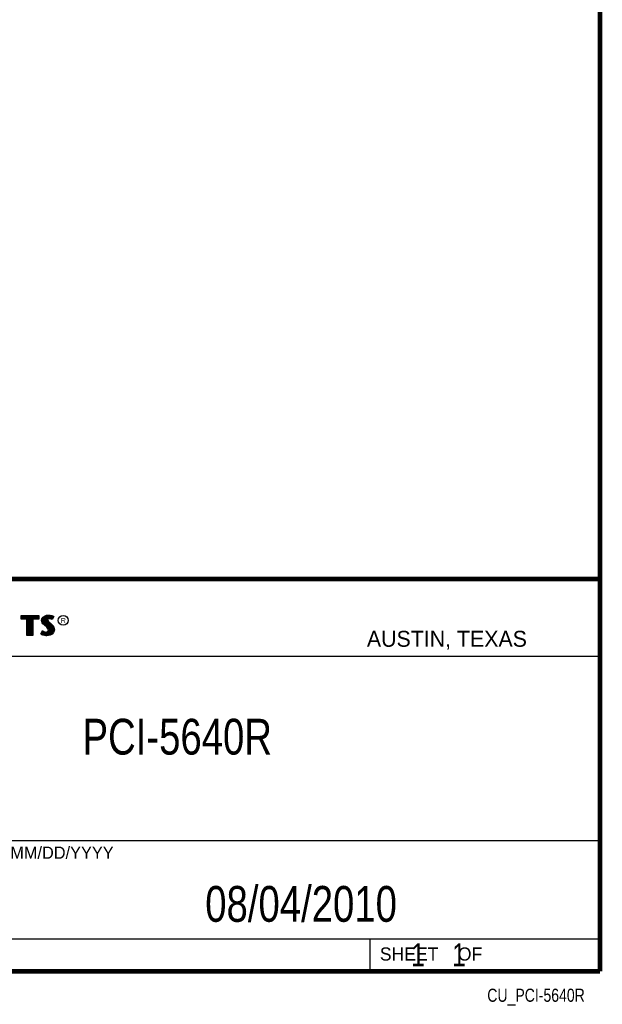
# Model space of a CAD drawing. Header units: inches. Extents: x 0.2 to 16.8, y 0.1 to 10.8.
# Tile 13 of 16: x 14.2 to 16.8, y 0.1 to 4.4. Entities that reach past the tile are written whole.
import ezdxf
from ezdxf.enums import TextEntityAlignment as Align

# ---------------------------------------------------------------- set-up
doc = ezdxf.new("R2010")
doc.units = ezdxf.units.IN
doc.header["$LTSCALE"] = 0.935
doc.header["$MEASUREMENT"] = 0
doc.layers.get('0').update_dxf_attribs({"linetype": 'CONTINUOUS'})
doc.styles.get("Standard").update_dxf_attribs({"font": 'txt', "width": 0.8})

msp = doc.modelspace()

# ---------------------------------------------------------------- linework, layer by layer
at = {"color": 2, "linetype": 'CONTINUOUS'}
for p, q in [((13.06524, 1.96953), (16.74504, 1.96953)), ((16.74504, 1.96953), (16.74504, 0.26053)), ((14.22365, 1.81126), (14.30046, 1.81126)), ((14.22365, 1.79499), (14.22365, 1.81126)), ((14.22618, 1.80873), (14.29793, 1.80873)), ((14.22618, 1.79752), (14.22618, 1.80873)), ((14.22819, 1.79752), (14.22819, 1.80873)), ((14.23167, 1.79752), (14.23167, 1.80873)), ((14.23514, 1.79752), (14.23514, 1.80873)), ((14.23862, 1.79752), (14.23862, 1.80873)), ((14.24209, 1.79752), (14.24209, 1.80873)), ((14.24557, 1.79752), (14.24557, 1.80873)), ((14.24904, 1.79752), (14.24904, 1.80873)), ((14.25137, 1.79752), (14.25252, 1.80873)), ((14.25599, 1.72656), (14.25599, 1.80873)), ((14.25947, 1.72656), (14.25947, 1.80873)), ((14.26295, 1.72656), (14.26295, 1.80873)), ((14.26642, 1.72656), (14.26642, 1.80873)), ((14.2699, 1.72656), (14.2699, 1.80873)), ((14.27274, 1.79752), (14.27337, 1.80873)), ((14.27685, 1.79752), (14.27685, 1.80873)), ((14.28032, 1.79752), (14.28032, 1.80873)), ((14.2838, 1.79752), (14.2838, 1.80873)), ((14.28727, 1.79752), (14.28727, 1.80873)), ((14.29075, 1.79752), (14.29075, 1.80873)), ((14.29422, 1.79752), (14.29422, 1.80873)), ((14.29793, 1.80873), (14.29793, 1.79752)), ((14.30046, 1.81126), (14.30046, 1.79499)), ((14.3194, 1.80385), (14.32555, 1.80834)), ((14.32125, 1.80207), (14.32678, 1.80611)), ((14.3255, 1.77133), (14.3255, 1.80518)), ((14.32555, 1.80834), (14.33424, 1.81179)), ((14.32678, 1.80611), (14.33486, 1.80932)), ((14.32898, 1.76843), (14.32898, 1.80699)), ((14.33245, 1.76552), (14.33245, 1.80836)), ((14.33424, 1.81179), (14.34384, 1.81284)), ((14.33486, 1.80932), (14.34389, 1.81031)), ((14.33704, 1.7936), (14.33593, 1.80943)), ((14.33941, 1.7967), (14.33941, 1.80981)), ((14.34288, 1.79844), (14.34288, 1.81019)), ((14.34384, 1.81284), (14.35029, 1.81239)), ((14.34389, 1.81031), (14.34994, 1.80988)), ((14.34636, 1.79907), (14.34636, 1.81013)), ((14.34983, 1.79906), (14.34983, 1.80989)), ((14.34994, 1.80988), (14.35666, 1.80845)), ((14.35029, 1.81239), (14.35734, 1.81089)), ((14.35331, 1.79848), (14.35331, 1.80917)), ((14.35666, 1.80845), (14.36074, 1.80705)), ((14.35678, 1.79763), (14.35678, 1.80841)), ((14.35734, 1.81089), (14.36169, 1.80939)), ((14.36307, 1.80596), (14.35857, 1.79697)), ((14.36649, 1.80715), (14.35959, 1.79335)), ((14.36026, 1.80033), (14.36026, 1.80721)), ((14.36074, 1.80705), (14.36307, 1.80596)), ((14.36169, 1.80939), (14.36649, 1.80715)), ((14.24884, 1.79499), (14.22365, 1.79499)), ((14.25137, 1.79752), (14.22618, 1.79752)), ((14.24884, 1.72404), (14.24884, 1.79499)), ((14.25137, 1.72656), (14.25137, 1.79752)), ((14.29793, 1.79752), (14.27274, 1.79752)), ((14.27274, 1.79752), (14.27274, 1.72656)), ((14.30046, 1.79499), (14.27527, 1.79499)), ((14.27527, 1.79499), (14.27527, 1.72404)), ((14.31325, 1.78946), (14.31475, 1.79695)), ((14.31385, 1.78376), (14.31325, 1.78946)), ((14.3158, 1.77866), (14.31385, 1.78376)), ((14.31475, 1.79695), (14.3194, 1.80385)), ((14.3158, 1.78934), (14.31713, 1.79596)), ((14.31633, 1.78435), (14.3158, 1.78934)), ((14.3185, 1.77476), (14.3158, 1.77866)), ((14.31805, 1.77985), (14.31633, 1.78435)), ((14.31713, 1.79596), (14.32125, 1.80207)), ((14.32044, 1.77639), (14.31805, 1.77985)), ((14.32375, 1.76952), (14.3185, 1.77476)), ((14.31855, 1.77853), (14.31855, 1.79807)), ((14.32545, 1.77138), (14.32044, 1.77639)), ((14.32203, 1.77481), (14.32203, 1.80264)), ((14.33574, 1.75947), (14.32375, 1.76952)), ((14.33745, 1.76134), (14.32545, 1.77138)), ((14.33593, 1.76261), (14.33679, 1.7911)), ((14.33704, 1.7936), (14.33679, 1.7911)), ((14.33679, 1.7911), (14.33761, 1.78743)), ((14.33867, 1.79617), (14.33704, 1.7936)), ((14.33761, 1.78743), (14.34129, 1.78287)), ((14.34106, 1.7979), (14.33867, 1.79617)), ((14.33949, 1.79275), (14.33934, 1.79125)), ((14.33934, 1.79125), (14.33994, 1.78856)), ((14.33941, 1.75939), (14.33941, 1.7852)), ((14.34054, 1.7944), (14.33949, 1.79275)), ((14.33994, 1.78856), (14.34309, 1.78466)), ((14.34219, 1.7956), (14.34054, 1.7944)), ((14.34424, 1.79884), (14.34106, 1.7979)), ((14.34129, 1.78287), (14.35294, 1.77319)), ((14.34474, 1.79635), (14.34219, 1.7956)), ((14.34288, 1.75517), (14.34288, 1.78155)), ((14.34309, 1.78466), (14.35464, 1.77506)), ((14.34737, 1.79919), (14.34424, 1.79884)), ((14.34744, 1.79665), (14.34474, 1.79635)), ((14.34636, 1.72661), (14.34636, 1.77866)), ((14.35061, 1.79902), (14.34737, 1.79919)), ((14.35029, 1.7965), (14.34744, 1.79665)), ((14.34983, 1.72707), (14.34983, 1.77577)), ((14.35479, 1.7956), (14.35029, 1.7965)), ((14.35542, 1.79805), (14.35061, 1.79902)), ((14.35294, 1.77319), (14.35598, 1.77015)), ((14.35331, 1.7293), (14.35331, 1.77282)), ((14.35464, 1.77506), (14.35779, 1.77192)), ((14.35719, 1.79485), (14.35479, 1.7956)), ((14.35826, 1.79717), (14.35542, 1.79805)), ((14.35598, 1.77015), (14.35902, 1.76697)), ((14.35678, 1.7306), (14.35678, 1.76931)), ((14.35959, 1.79335), (14.35719, 1.79485)), ((14.35779, 1.77192), (14.36094, 1.76862)), ((14.35857, 1.79697), (14.35826, 1.79717)), ((14.35902, 1.76697), (14.36239, 1.76262)), ((14.36026, 1.73444), (14.36026, 1.76537)), ((14.36094, 1.76862), (14.36454, 1.76397)), ((14.36239, 1.76262), (14.36489, 1.75763)), ((14.36454, 1.76397), (14.36724, 1.75857)), ((14.27527, 1.72404), (14.24884, 1.72404)), ((14.27274, 1.72656), (14.25137, 1.72656)), ((14.3092, 1.73054), (14.317, 1.74493)), ((14.31415, 1.72724), (14.3092, 1.73054)), ((14.31252, 1.73136), (14.31784, 1.74119)), ((14.31534, 1.72949), (14.31252, 1.73136)), ((14.31895, 1.72529), (14.31415, 1.72724)), ((14.31508, 1.72959), (14.31508, 1.73608)), ((14.31969, 1.72772), (14.31534, 1.72949)), ((14.317, 1.74493), (14.3203, 1.74253)), ((14.31784, 1.74119), (14.31898, 1.74036)), ((14.31855, 1.72796), (14.31898, 1.74036)), ((14.326, 1.72379), (14.31895, 1.72529)), ((14.31898, 1.74036), (14.32261, 1.73855)), ((14.32645, 1.72628), (14.31969, 1.72772)), ((14.3203, 1.74253), (14.3236, 1.74088)), ((14.32203, 1.72722), (14.32203, 1.73875)), ((14.32261, 1.73855), (14.32738, 1.7369)), ((14.3236, 1.74088), (14.32795, 1.73938)), ((14.3255, 1.72642), (14.3255, 1.73755)), ((14.332, 1.72289), (14.326, 1.72379)), ((14.33223, 1.72541), (14.32645, 1.72628)), ((14.32738, 1.7369), (14.3318, 1.73639)), ((14.32795, 1.73938), (14.33185, 1.73893)), ((14.32898, 1.7259), (14.32898, 1.73672)), ((14.3318, 1.73639), (14.33602, 1.73675)), ((14.33185, 1.73893), (14.33544, 1.73923)), ((14.33634, 1.72274), (14.332, 1.72289)), ((14.33622, 1.72528), (14.33223, 1.72541)), ((14.33245, 1.72538), (14.33245, 1.73632)), ((14.33544, 1.73923), (14.33814, 1.74028)), ((14.33964, 1.75557), (14.33574, 1.75947)), ((14.33593, 1.72524), (14.33593, 1.73671)), ((14.33602, 1.73675), (14.33935, 1.73804)), ((14.34918, 1.72698), (14.33622, 1.72528)), ((14.34999, 1.72454), (14.33634, 1.72274)), ((14.34163, 1.75716), (14.33745, 1.76134)), ((14.33814, 1.74028), (14.34069, 1.74208)), ((14.33935, 1.73804), (14.34257, 1.74031)), ((14.33941, 1.7257), (14.33941, 1.73806)), ((14.34189, 1.75198), (14.33964, 1.75557)), ((14.34069, 1.74208), (14.34219, 1.74448)), ((14.34423, 1.75301), (14.34163, 1.75716)), ((14.34294, 1.74823), (14.34189, 1.75198)), ((14.34219, 1.74448), (14.34294, 1.74823)), ((14.34257, 1.74031), (14.34458, 1.74353)), ((14.34288, 1.72615), (14.34288, 1.74053)), ((14.34554, 1.74833), (14.34423, 1.75301)), ((14.34458, 1.74353), (14.34554, 1.74833)), ((14.35799, 1.73194), (14.34918, 1.72698)), ((14.35959, 1.72994), (14.34999, 1.72454)), ((14.36314, 1.73763), (14.35799, 1.73194)), ((14.36529, 1.73624), (14.35959, 1.72994)), ((14.3657, 1.7434), (14.36314, 1.73763)), ((14.36373, 1.73828), (14.36489, 1.75763)), ((14.36489, 1.75763), (14.36609, 1.75375)), ((14.36814, 1.74268), (14.36529, 1.73624)), ((14.3665, 1.74848), (14.3657, 1.7434)), ((14.36609, 1.75375), (14.3665, 1.74848)), ((14.36724, 1.75857), (14.36859, 1.75423)), ((14.36904, 1.74838), (14.36814, 1.74268)), ((14.36859, 1.75423), (14.36904, 1.74838)), ((13.06532, 1.63288), (16.75003, 1.63288)), ((13.06524, 0.82953), (16.74504, 0.82953)), ((13.06524, 0.40053), (16.74504, 0.40053)), ((15.74504, 0.40053), (15.74504, 0.26053)), ((13.06524, 0.26053), (16.74504, 0.26053)), ((15.74616, 0.26074), (16.74616, 0.26074)), ((15.74616, 0.26074), (15.74616, 0.26024)), ((15.74616, 0.26024), (16.74616, 0.26024)), ((16.74616, 0.26074), (16.74616, 0.26024))]:
    msp.add_line(p, q, dxfattribs=at)
at = {"color": 7, "linetype": 'CONTINUOUS', "const_width": 0.02}
for points in [[(16.75, 0.25859), (16.75, 10.75859)], [(11.47181, 1.97017), (16.75, 1.97072)], [(0.25, 0.25859), (16.75, 0.25859)]]:
    msp.add_lwpolyline(points, dxfattribs=at)
at = {"color": 2, "linetype": 'CONTINUOUS'}
msp.add_circle((14.40744, 1.78964), 0.02154, dxfattribs=at)

# ---------------------------------------------------------------- texts
for s, height, p in [('R', 0.02174, (14.39705, 1.77824)), ('AUSTIN, TEXAS', 0.069617, (15.73268, 1.67446)), ('MM/DD/YYYY', 0.053254, (14.1765, 0.74944)), ('SHEET    OF', 0.057262, (15.78922, 0.30524))]:
    msp.add_text(s, height=height, dxfattribs=at).set_placement(p)
at = {"color": 2, "linetype": 'CONTINUOUS', "width": 0.8}
msp.add_text('CU_PCI-5640R', height=0.057262, dxfattribs=at).set_placement((16.68366, 0.12536), align=Align.RIGHT)
at = {"color": 7, "linetype": 'CONTINUOUS'}
for s, insert, char_height, width, attachment_point in [('PCI-5640R\\P ', (14.90514, 1.36034), 0.15625, 1.125, 2), ('08/04/2010 ', (15.44554, 0.63066), 0.15625, 1.375, 2), ('    1    1', (15.80754, 0.38053), 0.1, 0.8, 1)]:
    msp.add_mtext(s, dxfattribs=dict(at, insert=insert, char_height=char_height, width=width, attachment_point=attachment_point))

doc.saveas('drawing.dxf')
